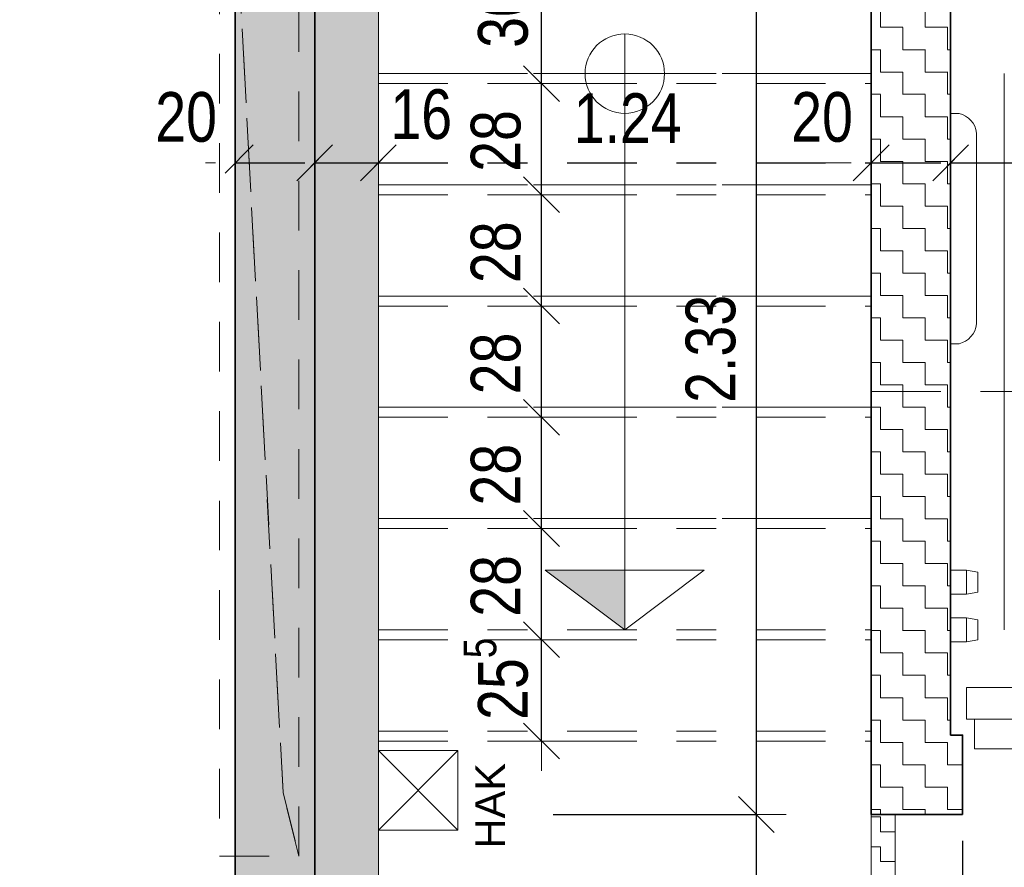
# Model space of a CAD drawing. Header units: metres. Extents: x -75 to 65, y -68 to 92.
# Tile 17 of 32: x 9.31 to 11.79, y 7.56 to 9.69. Entities that reach past the tile are written whole.
import ezdxf

# ---------------------------------------------------------------- set-up
doc = ezdxf.new("R2010")
doc.units = ezdxf.units.M
doc.header["$PDMODE"] = 65
for name, pattern in [('AUSGEZOGEN', [0]), ('STRICHLINIE_S4', [0.275, 0.175, -0.05, 0, -0.05]), ('VERDECKT2_S2', [0.165, 0.125, -0.04])]:
    doc.linetypes.add(name, pattern=pattern)
for name, color, linetype in [('XR$1$010 Aussenwände', 7, 'AUSGEZOGEN'), ('XR$1$010 Aussenwände Bauteilschraffuren', 7, 'AUSGEZOGEN'), ('XR$1$010 Aussenwände Schichttrennlinien', 7, 'AUSGEZOGEN'), ('XR$1$010 Türen', 7, 'AUSGEZOGEN'), ('XR$1$035 Decken', 7, 'AUSGEZOGEN'), ('XR$1$055 Treppen', 7, 'AUSGEZOGEN'), ('XR$1$056 Lift', 7, 'AUSGEZOGEN'), ('XR$1$065 Möbel Einrichtung', 7, 'AUSGEZOGEN'), ('XR$1$080 Raumdefinitionen Kontur', 7, 'AUSGEZOGEN'), ('XR$2$160 Beschriftungen 50', 7, 'AUSGEZOGEN'), ('XR$2$200 Schnittlinien', 7, 'AUSGEZOGEN')]:
    doc.layers.add(name, color=color, linetype=linetype)
doc.layers.add('XR$2$STANDARD_1', color=7, linetype='AUSGEZOGEN', lineweight=25)
doc.styles.add('ARIAL', font='ARIAL.TTF')
doc.dimstyles.new('DIMSTYLE_3', dxfattribs={"dimtxt": 0.125, "dimasz": 0.15, "dimexe": 0, "dimexo": 0, "dimgap": 0.0625, "dimtad": 2, "dimrnd": 0.005, "dimzin": 4, "dimdsep": 46, "dimtxsty": 'ARIAL', "dimblk1": 'ALL_ML_STRICH', "dimblk2": 'ALL_ML_STRICH', "dimsah": 1, "dimcen": 0, "dimclrd": 7, "dimclre": 7, "dimclrt": 7, "dimadec": 0, "dimazin": 0, "dimtfac": 1, "dimtdec": 0, "dimtix": 1, "dimtmove": 2, "dimatfit": 3, "dimfxl": 0, "dimtzin": 0, "dimlwd": 0, "dimlwe": 18, "dimarcsym": 0})
doc.dimstyles.new('DIMSTYLE_7', dxfattribs={"dimtxt": 0.125, "dimasz": 0.15, "dimexe": 0, "dimexo": 0, "dimgap": 0.0625, "dimtad": 2, "dimdec": 1, "dimlfac": 100, "dimrnd": 0.5, "dimzin": 4, "dimdsep": 46, "dimtxsty": 'ARIAL', "dimblk1": 'ALL_ML_STRICH', "dimblk2": 'ALL_ML_STRICH', "dimsah": 1, "dimcen": 0, "dimclrd": 7, "dimclre": 7, "dimclrt": 7, "dimadec": 0, "dimazin": 0, "dimtfac": 1, "dimtdec": 0, "dimtix": 1, "dimtmove": 2, "dimatfit": 3, "dimfxl": 0, "dimtvp": 1.2, "dimtzin": 0, "dimlwd": 0, "dimlwe": 18, "dimarcsym": 0})
pattern_1 = [(0, (0.1125, 0.1125), (0.05625, 0.05625), [0.05625, -0.05625]), (90, (0.1125, 0.1125), (-0.05625, 0.05625), [0.05625, -0.05625])]

# ---------------------------------------------------------------- blocks, each defined once
blk = doc.blocks.new('COMPLEXOBJECT_5')
at = {"layer": 'XR$1$010 Aussenwände', "color": 7, "linetype": 'AUSGEZOGEN', "lineweight": 35, "transparency": 33554687}
for start, end in [(90, 270), (270, 90)]:
    blk.add_arc((11.6818, 7.8935), 0.00005, start, end, dxfattribs=at)
blk = doc.blocks.new('COMPLEXOBJECT_6')
at = {"layer": 'XR$1$010 Türen', "color": 7, "linetype": 'AUSGEZOGEN', "lineweight": 18, "transparency": 33554687}
for start, end in [(90, 270), (270, 90)]:
    blk.add_arc((11.6818, 7.8935), 0.00005, start, end, dxfattribs=at)
blk = doc.blocks.new('COMPLEXOBJECT_28')
at = {"layer": 'XR$1$056 Lift', "color": 252, "linetype": 'AUSGEZOGEN', "lineweight": 13, "transparency": 33554687}
for p, q in [((11.673, 9.4585), (11.6518, 9.4585)), ((11.6518, 9.4585), (11.6518, 8.8785)), ((11.7168, 8.9284), (11.7168, 9.4086)), ((11.6518, 8.8785), (11.673, 8.8785))]:
    blk.add_line(p, q, dxfattribs=at)
for centre, start, end in [((11.6599, 9.4029), 5.6956, 76.7653), ((11.6599, 8.9341), 283.2347, 354.3044)]:
    blk.add_arc(centre, 0.0571, start, end, dxfattribs=at)
blk = doc.blocks.new('ALL_ML_STRICH')
at = {"color": 0, "linetype": 'ByBlock', "lineweight": -2}
for p, q in [((0, -0.5), (0, 0.5)), ((-0.3, -0.3), (0.3, 0.3)), ((-1, 0), (0.5, 0))]:
    blk.add_line(p, q, dxfattribs=at)
blk = doc.blocks.new('*D79')
at = {"layer": 'DEFPOINTS', "color": 7, "linetype": 'AUSGEZOGEN', "lineweight": 18, "transparency": 33554687}
for p in [(10.9074, 7.6935), (11.163, 6.2735), (11.2213, 6.2735)]:
    blk.add_point(p, dxfattribs=at)
at = {"layer": 'XR$2$STANDARD_1', "color": 7, "linetype": 'AUSGEZOGEN', "lineweight": -2, "transparency": 33554687}
for p, q in [((10.6518, 7.6935), (11.163, 7.6935)), ((11.163, 6.2735), (11.163, 7.6935)), ((11.163, 6.2735), (11.163, 6.2735))]:
    blk.add_line(p, q, dxfattribs=at)
at = {"layer": 'XR$2$STANDARD_1', "color": 7, "linetype": 'AUSGEZOGEN', "lineweight": 18, "transparency": 33554687, "xscale": 0.15, "yscale": 0.15, "zscale": 0.15}
for p, rotation in [((11.163, 7.6935), 90), ((11.163, 6.2735), 270)]:
    blk.add_blockref('ALL_ML_STRICH', p, dxfattribs=dict(at, rotation=rotation))
at = {"layer": 'XR$2$STANDARD_1', "color": 7, "linetype": 'AUSGEZOGEN', "lineweight": 18, "transparency": 33554687, "insert": (11.0505, 6.9912), "char_height": 0.125, "width": 0.4, "attachment_point": 5, "rotation": 90, "style": 'ARIAL'}
blk.add_mtext('\\W0.80;\\A1;{\\A1;{1.42\\H0.082500;\\S^ ;}}', dxfattribs=at)
blk = doc.blocks.new('*D80')
at = {"layer": 'DEFPOINTS', "color": 7, "linetype": 'AUSGEZOGEN', "lineweight": 18, "transparency": 33554687}
for p in [(10.9074, 10.0235), (10.9074, 7.6935), (11.163, 7.6935)]:
    blk.add_point(p, dxfattribs=at)
at = {"layer": 'XR$2$STANDARD_1', "color": 7, "linetype": 'AUSGEZOGEN', "lineweight": -2, "transparency": 33554687}
for p, q in [((10.6518, 10.0235), (11.163, 10.0235)), ((11.163, 7.6935), (11.163, 10.0235)), ((10.6518, 7.6935), (11.163, 7.6935))]:
    blk.add_line(p, q, dxfattribs=at)
at = {"layer": 'XR$2$STANDARD_1', "color": 7, "linetype": 'AUSGEZOGEN', "lineweight": 18, "transparency": 33554687, "xscale": 0.15, "yscale": 0.15, "zscale": 0.15}
for p, rotation in [((11.163, 10.0235), 90), ((11.163, 7.6935), 270)]:
    blk.add_blockref('ALL_ML_STRICH', p, dxfattribs=dict(at, rotation=rotation))
at = {"layer": 'XR$2$STANDARD_1', "color": 7, "linetype": 'AUSGEZOGEN', "lineweight": 18, "transparency": 33554687, "insert": (11.0483, 8.8657), "char_height": 0.125, "width": 0.4, "attachment_point": 5, "rotation": 90, "style": 'ARIAL'}
blk.add_mtext('\\W0.80;\\A1;{\\A1;{2.33\\H0.082500;\\S^ ;}}', dxfattribs=at)
blk = doc.blocks.new('*D102')
at = {"layer": 'DEFPOINTS', "color": 7, "linetype": 'AUSGEZOGEN', "lineweight": 18, "transparency": 33554687}
for p in [(11.4518, 7.4274), (11.6818, 7.4206), (11.4518, 7.3476)]:
    blk.add_point(p, dxfattribs=at)
at = {"layer": 'XR$2$STANDARD_1', "color": 7, "linetype": 'AUSGEZOGEN', "lineweight": -2, "transparency": 33554687}
for p, q in [((11.6818, 7.6274), (11.6818, 7.3476)), ((11.4518, 7.3476), (11.4518, 7.3476)), ((11.4518, 7.3476), (11.6818, 7.3476))]:
    blk.add_line(p, q, dxfattribs=at)
at = {"layer": 'XR$2$STANDARD_1', "color": 7, "linetype": 'AUSGEZOGEN', "lineweight": 18, "transparency": 33554687, "xscale": 0.15, "yscale": 0.15, "zscale": 0.15, "rotation": 180}
blk.add_blockref('ALL_ML_STRICH', (11.4518, 7.3476), dxfattribs=at)
at = {"layer": 'XR$2$STANDARD_1', "color": 7, "linetype": 'AUSGEZOGEN', "lineweight": 18, "transparency": 33554687, "xscale": 0.15, "yscale": 0.15, "zscale": 0.15}
blk.add_blockref('ALL_ML_STRICH', (11.6818, 7.3476), dxfattribs=at)
at = {"layer": 'XR$2$STANDARD_1', "color": 7, "linetype": 'AUSGEZOGEN', "lineweight": 18, "transparency": 33554687, "insert": (11.3277, 7.4623), "char_height": 0.125, "width": 0.4, "attachment_point": 5, "style": 'ARIAL'}
blk.add_mtext('\\W0.80;\\A1;{\\A1;{23\\H0.082500;\\S^ ;}}', dxfattribs=at)
blk = doc.blocks.new('*D103')
at = {"layer": 'DEFPOINTS', "color": 7, "linetype": 'AUSGEZOGEN', "lineweight": 18, "transparency": 33554687}
for p in [(12.8818, 7.5135), (11.6818, 7.4206), (11.6818, 7.3476)]:
    blk.add_point(p, dxfattribs=at)
at = {"layer": 'XR$2$STANDARD_1', "color": 7, "linetype": 'AUSGEZOGEN', "lineweight": -2, "transparency": 33554687}
for p, q in [((11.6818, 7.6274), (11.6818, 7.3476)), ((12.8818, 7.6274), (12.8818, 7.3476)), ((11.6818, 7.3476), (12.8818, 7.3476))]:
    blk.add_line(p, q, dxfattribs=at)
at = {"layer": 'XR$2$STANDARD_1', "color": 7, "linetype": 'AUSGEZOGEN', "lineweight": 18, "transparency": 33554687, "xscale": 0.15, "yscale": 0.15, "zscale": 0.15, "rotation": 180}
blk.add_blockref('ALL_ML_STRICH', (11.6818, 7.3476), dxfattribs=at)
at = {"layer": 'XR$2$STANDARD_1', "color": 7, "linetype": 'AUSGEZOGEN', "lineweight": 18, "transparency": 33554687, "xscale": 0.15, "yscale": 0.15, "zscale": 0.15}
blk.add_blockref('ALL_ML_STRICH', (12.8818, 7.3476), dxfattribs=at)
at = {"layer": 'XR$2$STANDARD_1', "color": 7, "linetype": 'AUSGEZOGEN', "lineweight": 18, "transparency": 33554687, "insert": (12.2892, 7.4622), "char_height": 0.125, "width": 0.4, "attachment_point": 5, "style": 'ARIAL'}
blk.add_mtext('\\W0.80;\\A1;{\\A1;{1.20\\H0.082500;\\S^ ;}}', dxfattribs=at)
blk = doc.blocks.new('*D172')
at = {"layer": 'DEFPOINTS', "color": 7, "linetype": 'STRICHLINIE_S4', "lineweight": 18, "transparency": 33554687}
for p in [(10.0518, 9.369), (9.8518, 9.334), (9.8518, 9.334)]:
    blk.add_point(p, dxfattribs=at)
at = {"layer": 'XR$2$STANDARD_1', "color": 7, "linetype": 'AUSGEZOGEN', "lineweight": -2, "transparency": 33554687}
for p, q in [((9.8518, 9.334), (9.8518, 9.334)), ((10.0518, 9.334), (10.0518, 9.334))]:
    blk.add_line(p, q, dxfattribs=at)
at = {"layer": 'XR$2$STANDARD_1', "color": 7, "linetype": 'STRICHLINIE_S4', "lineweight": -2, "transparency": 33554687}
blk.add_line((9.8518, 9.334), (10.0518, 9.334), dxfattribs=at)
at = {"layer": 'XR$2$STANDARD_1', "color": 7, "linetype": 'STRICHLINIE_S4', "lineweight": 18, "transparency": 33554687, "xscale": 0.15, "yscale": 0.15, "zscale": 0.15, "rotation": 180}
blk.add_blockref('ALL_ML_STRICH', (9.8518, 9.334), dxfattribs=at)
at = {"layer": 'XR$2$STANDARD_1', "color": 7, "linetype": 'STRICHLINIE_S4', "lineweight": 18, "transparency": 33554687, "xscale": 0.15, "yscale": 0.15, "zscale": 0.15}
blk.add_blockref('ALL_ML_STRICH', (10.0518, 9.334), dxfattribs=at)
at = {"layer": 'XR$2$STANDARD_1', "color": 7, "linetype": 'STRICHLINIE_S4', "lineweight": 18, "transparency": 33554687, "insert": (9.7281, 9.4486), "char_height": 0.125, "width": 0.4, "attachment_point": 5, "style": 'ARIAL'}
blk.add_mtext('\\W0.80;\\A1;{\\A1;{20\\H0.082500;\\S^ ;}}', dxfattribs=at)
blk = doc.blocks.new('*D173')
at = {"layer": 'DEFPOINTS', "color": 7, "linetype": 'STRICHLINIE_S4', "lineweight": 18, "transparency": 33554687}
for p in [(10.2118, 9.4027), (10.0518, 9.369), (10.0518, 9.334)]:
    blk.add_point(p, dxfattribs=at)
at = {"layer": 'XR$2$STANDARD_1', "color": 7, "linetype": 'AUSGEZOGEN', "lineweight": -2, "transparency": 33554687}
for p, q in [((10.0518, 9.334), (10.0518, 9.334)), ((10.2118, 9.334), (10.2118, 9.334))]:
    blk.add_line(p, q, dxfattribs=at)
at = {"layer": 'XR$2$STANDARD_1', "color": 7, "linetype": 'STRICHLINIE_S4', "lineweight": -2, "transparency": 33554687}
blk.add_line((10.0518, 9.334), (10.2118, 9.334), dxfattribs=at)
at = {"layer": 'XR$2$STANDARD_1', "color": 7, "linetype": 'STRICHLINIE_S4', "lineweight": 18, "transparency": 33554687, "xscale": 0.15, "yscale": 0.15, "zscale": 0.15, "rotation": 180}
blk.add_blockref('ALL_ML_STRICH', (10.0518, 9.334), dxfattribs=at)
at = {"layer": 'XR$2$STANDARD_1', "color": 7, "linetype": 'STRICHLINIE_S4', "lineweight": 18, "transparency": 33554687, "xscale": 0.15, "yscale": 0.15, "zscale": 0.15}
blk.add_blockref('ALL_ML_STRICH', (10.2118, 9.334), dxfattribs=at)
at = {"layer": 'XR$2$STANDARD_1', "color": 7, "linetype": 'STRICHLINIE_S4', "lineweight": 18, "transparency": 33554687, "insert": (10.3197, 9.4557), "char_height": 0.125, "width": 0.4, "attachment_point": 5, "style": 'ARIAL'}
blk.add_mtext('\\W0.80;\\A1;{\\A1;{16\\H0.082500;\\S^ ;}}', dxfattribs=at)
blk = doc.blocks.new('*D174')
at = {"layer": 'DEFPOINTS', "color": 7, "linetype": 'STRICHLINIE_S4', "lineweight": 18, "transparency": 33554687}
for p in [(10.2118, 9.4027), (10.2118, 9.334), (11.4518, 9.334)]:
    blk.add_point(p, dxfattribs=at)
at = {"layer": 'XR$2$STANDARD_1', "color": 7, "linetype": 'AUSGEZOGEN', "lineweight": -2, "transparency": 33554687}
for p, q in [((10.2118, 9.334), (10.2118, 9.334)), ((11.4518, 9.334), (11.4518, 9.334))]:
    blk.add_line(p, q, dxfattribs=at)
at = {"layer": 'XR$2$STANDARD_1', "color": 7, "linetype": 'STRICHLINIE_S4', "lineweight": -2, "transparency": 33554687}
blk.add_line((10.2118, 9.334), (11.4518, 9.334), dxfattribs=at)
at = {"layer": 'XR$2$STANDARD_1', "color": 7, "linetype": 'STRICHLINIE_S4', "lineweight": 18, "transparency": 33554687, "xscale": 0.15, "yscale": 0.15, "zscale": 0.15, "rotation": 180}
blk.add_blockref('ALL_ML_STRICH', (10.2118, 9.334), dxfattribs=at)
at = {"layer": 'XR$2$STANDARD_1', "color": 7, "linetype": 'STRICHLINIE_S4', "lineweight": 18, "transparency": 33554687, "xscale": 0.15, "yscale": 0.15, "zscale": 0.15}
blk.add_blockref('ALL_ML_STRICH', (11.4518, 9.334), dxfattribs=at)
at = {"layer": 'XR$2$STANDARD_1', "color": 7, "linetype": 'STRICHLINIE_S4', "lineweight": 18, "transparency": 33554687, "insert": (10.8392, 9.4465), "char_height": 0.125, "width": 0.4, "attachment_point": 5, "style": 'ARIAL'}
blk.add_mtext('\\W0.80;\\A1;{\\A1;{1.24\\H0.082500;\\S^ ;}}', dxfattribs=at)
blk = doc.blocks.new('*D175')
at = {"layer": 'DEFPOINTS', "color": 7, "linetype": 'STRICHLINIE_S4', "lineweight": 18, "transparency": 33554687}
for p in [(11.6518, 9.369), (11.4518, 9.334), (11.4518, 9.334)]:
    blk.add_point(p, dxfattribs=at)
at = {"layer": 'XR$2$STANDARD_1', "color": 7, "linetype": 'AUSGEZOGEN', "lineweight": -2, "transparency": 33554687}
for p, q in [((11.4518, 9.334), (11.4518, 9.334)), ((11.6518, 9.334), (11.6518, 9.334))]:
    blk.add_line(p, q, dxfattribs=at)
at = {"layer": 'XR$2$STANDARD_1', "color": 7, "linetype": 'STRICHLINIE_S4', "lineweight": -2, "transparency": 33554687}
blk.add_line((11.4518, 9.334), (11.6518, 9.334), dxfattribs=at)
at = {"layer": 'XR$2$STANDARD_1', "color": 7, "linetype": 'STRICHLINIE_S4', "lineweight": 18, "transparency": 33554687, "xscale": 0.15, "yscale": 0.15, "zscale": 0.15, "rotation": 180}
blk.add_blockref('ALL_ML_STRICH', (11.4518, 9.334), dxfattribs=at)
at = {"layer": 'XR$2$STANDARD_1', "color": 7, "linetype": 'STRICHLINIE_S4', "lineweight": 18, "transparency": 33554687, "xscale": 0.15, "yscale": 0.15, "zscale": 0.15}
blk.add_blockref('ALL_ML_STRICH', (11.6518, 9.334), dxfattribs=at)
at = {"layer": 'XR$2$STANDARD_1', "color": 7, "linetype": 'STRICHLINIE_S4', "lineweight": 18, "transparency": 33554687, "insert": (11.3281, 9.4486), "char_height": 0.125, "width": 0.4, "attachment_point": 5, "style": 'ARIAL'}
blk.add_mtext('\\W0.80;\\A1;{\\A1;{20\\H0.082500;\\S^ ;}}', dxfattribs=at)
blk = doc.blocks.new('*D176')
at = {"layer": 'DEFPOINTS', "color": 7, "linetype": 'STRICHLINIE_S4', "lineweight": 18, "transparency": 33554687}
for p in [(11.6518, 9.369), (11.6518, 9.334), (13.2518, 9.299)]:
    blk.add_point(p, dxfattribs=at)
at = {"layer": 'XR$2$STANDARD_1', "color": 7, "linetype": 'AUSGEZOGEN', "lineweight": -2, "transparency": 33554687}
for p, q in [((11.6518, 9.334), (11.6518, 9.334)), ((13.2518, 9.334), (13.2518, 9.334))]:
    blk.add_line(p, q, dxfattribs=at)
at = {"layer": 'XR$2$STANDARD_1', "color": 7, "linetype": 'STRICHLINIE_S4', "lineweight": -2, "transparency": 33554687}
blk.add_line((11.6518, 9.334), (13.2518, 9.334), dxfattribs=at)
at = {"layer": 'XR$2$STANDARD_1', "color": 7, "linetype": 'STRICHLINIE_S4', "lineweight": 18, "transparency": 33554687, "xscale": 0.15, "yscale": 0.15, "zscale": 0.15, "rotation": 180}
blk.add_blockref('ALL_ML_STRICH', (11.6518, 9.334), dxfattribs=at)
at = {"layer": 'XR$2$STANDARD_1', "color": 7, "linetype": 'STRICHLINIE_S4', "lineweight": 18, "transparency": 33554687, "xscale": 0.15, "yscale": 0.15, "zscale": 0.15}
blk.add_blockref('ALL_ML_STRICH', (13.2518, 9.334), dxfattribs=at)
at = {"layer": 'XR$2$STANDARD_1', "color": 7, "linetype": 'STRICHLINIE_S4', "lineweight": 18, "transparency": 33554687, "insert": (12.4592, 9.4486), "char_height": 0.125, "width": 0.4, "attachment_point": 5, "style": 'ARIAL'}
blk.add_mtext('\\W0.80;\\A1;{\\A1;{1.60\\H0.082500;\\S^ ;}}', dxfattribs=at)
blk = doc.blocks.new('*D196')
at = {"layer": 'DEFPOINTS', "color": 7, "linetype": 'AUSGEZOGEN', "lineweight": 18, "transparency": 33554687}
for p in [(10.6576, 8.1335), (10.6224, 7.8785), (10.6445, 7.8785)]:
    blk.add_point(p, dxfattribs=at)
at = {"layer": 'XR$2$STANDARD_1', "color": 7, "linetype": 'AUSGEZOGEN', "lineweight": -2, "transparency": 33554687}
for p, q in [((10.6224, 8.1335), (10.6224, 8.1335)), ((10.6224, 7.8785), (10.6224, 8.1335)), ((10.6224, 7.8785), (10.6224, 7.8785))]:
    blk.add_line(p, q, dxfattribs=at)
at = {"layer": 'XR$2$STANDARD_1', "color": 7, "linetype": 'AUSGEZOGEN', "lineweight": 18, "transparency": 33554687, "xscale": 0.15, "yscale": 0.15, "zscale": 0.15}
for p, rotation in [((10.6224, 8.1335), 90), ((10.6224, 7.8785), 270)]:
    blk.add_blockref('ALL_ML_STRICH', p, dxfattribs=dict(at, rotation=rotation))
at = {"layer": 'XR$2$STANDARD_1', "color": 7, "linetype": 'AUSGEZOGEN', "lineweight": 18, "transparency": 33554687, "insert": (10.5077, 8.0349), "char_height": 0.125, "width": 0.4, "attachment_point": 5, "rotation": 90, "style": 'ARIAL'}
blk.add_mtext('\\W0.80;\\A1;{\\A1;{25\\H0.082500;\\S5^ ;}}', dxfattribs=at)
blk = doc.blocks.new('*D197')
at = {"layer": 'DEFPOINTS', "color": 7, "linetype": 'AUSGEZOGEN', "lineweight": 18, "transparency": 33554687}
for p in [(10.6671, 8.4135), (10.6224, 8.1335), (10.6576, 8.1335)]:
    blk.add_point(p, dxfattribs=at)
at = {"layer": 'XR$2$STANDARD_1', "color": 7, "linetype": 'AUSGEZOGEN', "lineweight": -2, "transparency": 33554687}
for p, q in [((10.6224, 8.4135), (10.6224, 8.4135)), ((10.6224, 8.1335), (10.6224, 8.4135)), ((10.6224, 8.1335), (10.6224, 8.1335))]:
    blk.add_line(p, q, dxfattribs=at)
at = {"layer": 'XR$2$STANDARD_1', "color": 7, "linetype": 'AUSGEZOGEN', "lineweight": 18, "transparency": 33554687, "xscale": 0.15, "yscale": 0.15, "zscale": 0.15}
for p, rotation in [((10.6224, 8.4135), 90), ((10.6224, 8.1335), 270)]:
    blk.add_blockref('ALL_ML_STRICH', p, dxfattribs=dict(at, rotation=rotation))
at = {"layer": 'XR$2$STANDARD_1', "color": 7, "linetype": 'AUSGEZOGEN', "lineweight": 18, "transparency": 33554687, "insert": (10.5077, 8.2689), "char_height": 0.125, "width": 0.4, "attachment_point": 5, "rotation": 90, "style": 'ARIAL'}
blk.add_mtext('\\W0.80;\\A1;{\\A1;{28\\H0.082500;\\S^ ;}}', dxfattribs=at)
blk = doc.blocks.new('*D198')
at = {"layer": 'DEFPOINTS', "color": 7, "linetype": 'AUSGEZOGEN', "lineweight": 18, "transparency": 33554687}
for p in [(10.5978, 8.6935), (10.6224, 8.4135), (10.6671, 8.4135)]:
    blk.add_point(p, dxfattribs=at)
at = {"layer": 'XR$2$STANDARD_1', "color": 7, "linetype": 'AUSGEZOGEN', "lineweight": -2, "transparency": 33554687}
for p, q in [((10.6224, 8.6935), (10.6224, 8.6935)), ((10.6224, 8.4135), (10.6224, 8.6935)), ((10.6224, 8.4135), (10.6224, 8.4135))]:
    blk.add_line(p, q, dxfattribs=at)
at = {"layer": 'XR$2$STANDARD_1', "color": 7, "linetype": 'AUSGEZOGEN', "lineweight": 18, "transparency": 33554687, "xscale": 0.15, "yscale": 0.15, "zscale": 0.15}
for p, rotation in [((10.6224, 8.6935), 90), ((10.6224, 8.4135), 270)]:
    blk.add_blockref('ALL_ML_STRICH', p, dxfattribs=dict(at, rotation=rotation))
at = {"layer": 'XR$2$STANDARD_1', "color": 7, "linetype": 'AUSGEZOGEN', "lineweight": 18, "transparency": 33554687, "insert": (10.5077, 8.5489), "char_height": 0.125, "width": 0.4, "attachment_point": 5, "rotation": 90, "style": 'ARIAL'}
blk.add_mtext('\\W0.80;\\A1;{\\A1;{28\\H0.082500;\\S^ ;}}', dxfattribs=at)
blk = doc.blocks.new('*D199')
at = {"layer": 'DEFPOINTS', "color": 7, "linetype": 'AUSGEZOGEN', "lineweight": 18, "transparency": 33554687}
for p in [(10.7206, 8.9735), (10.5978, 8.6935), (10.6224, 8.6935)]:
    blk.add_point(p, dxfattribs=at)
at = {"layer": 'XR$2$STANDARD_1', "color": 7, "linetype": 'AUSGEZOGEN', "lineweight": -2, "transparency": 33554687}
for p, q in [((10.6224, 8.9735), (10.6224, 8.9735)), ((10.6224, 8.6935), (10.6224, 8.9735)), ((10.6224, 8.6935), (10.6224, 8.6935))]:
    blk.add_line(p, q, dxfattribs=at)
at = {"layer": 'XR$2$STANDARD_1', "color": 7, "linetype": 'AUSGEZOGEN', "lineweight": 18, "transparency": 33554687, "xscale": 0.15, "yscale": 0.15, "zscale": 0.15}
for p, rotation in [((10.6224, 8.9735), 90), ((10.6224, 8.6935), 270)]:
    blk.add_blockref('ALL_ML_STRICH', p, dxfattribs=dict(at, rotation=rotation))
at = {"layer": 'XR$2$STANDARD_1', "color": 7, "linetype": 'AUSGEZOGEN', "lineweight": 18, "transparency": 33554687, "insert": (10.5077, 8.8289), "char_height": 0.125, "width": 0.4, "attachment_point": 5, "rotation": 90, "style": 'ARIAL'}
blk.add_mtext('\\W0.80;\\A1;{\\A1;{28\\H0.082500;\\S^ ;}}', dxfattribs=at)
blk = doc.blocks.new('*D200')
at = {"layer": 'DEFPOINTS', "color": 7, "linetype": 'AUSGEZOGEN', "lineweight": 18, "transparency": 33554687}
for p in [(10.6702, 9.2535), (10.6224, 8.9735), (10.7206, 8.9735)]:
    blk.add_point(p, dxfattribs=at)
at = {"layer": 'XR$2$STANDARD_1', "color": 7, "linetype": 'AUSGEZOGEN', "lineweight": -2, "transparency": 33554687}
for p, q in [((10.6224, 9.2535), (10.6224, 9.2535)), ((10.6224, 8.9735), (10.6224, 9.2535)), ((10.6224, 8.9735), (10.6224, 8.9735))]:
    blk.add_line(p, q, dxfattribs=at)
at = {"layer": 'XR$2$STANDARD_1', "color": 7, "linetype": 'AUSGEZOGEN', "lineweight": 18, "transparency": 33554687, "xscale": 0.15, "yscale": 0.15, "zscale": 0.15}
for p, rotation in [((10.6224, 9.2535), 90), ((10.6224, 8.9735), 270)]:
    blk.add_blockref('ALL_ML_STRICH', p, dxfattribs=dict(at, rotation=rotation))
at = {"layer": 'XR$2$STANDARD_1', "color": 7, "linetype": 'AUSGEZOGEN', "lineweight": 18, "transparency": 33554687, "insert": (10.5077, 9.1089), "char_height": 0.125, "width": 0.4, "attachment_point": 5, "rotation": 90, "style": 'ARIAL'}
blk.add_mtext('\\W0.80;\\A1;{\\A1;{28\\H0.082500;\\S^ ;}}', dxfattribs=at)
blk = doc.blocks.new('*D201')
at = {"layer": 'DEFPOINTS', "color": 7, "linetype": 'AUSGEZOGEN', "lineweight": 18, "transparency": 33554687}
for p in [(10.6425, 9.5335), (10.6224, 9.2535), (10.6702, 9.2535)]:
    blk.add_point(p, dxfattribs=at)
at = {"layer": 'XR$2$STANDARD_1', "color": 7, "linetype": 'AUSGEZOGEN', "lineweight": -2, "transparency": 33554687}
for p, q in [((10.6224, 9.5335), (10.6224, 9.5335)), ((10.6224, 9.2535), (10.6224, 9.5335)), ((10.6224, 9.2535), (10.6224, 9.2535))]:
    blk.add_line(p, q, dxfattribs=at)
at = {"layer": 'XR$2$STANDARD_1', "color": 7, "linetype": 'AUSGEZOGEN', "lineweight": 18, "transparency": 33554687, "xscale": 0.15, "yscale": 0.15, "zscale": 0.15}
for p, rotation in [((10.6224, 9.5335), 90), ((10.6224, 9.2535), 270)]:
    blk.add_blockref('ALL_ML_STRICH', p, dxfattribs=dict(at, rotation=rotation))
at = {"layer": 'XR$2$STANDARD_1', "color": 7, "linetype": 'AUSGEZOGEN', "lineweight": 18, "transparency": 33554687, "insert": (10.5077, 9.3889), "char_height": 0.125, "width": 0.4, "attachment_point": 5, "rotation": 90, "style": 'ARIAL'}
blk.add_mtext('\\W0.80;\\A1;{\\A1;{28\\H0.082500;\\S^ ;}}', dxfattribs=at)
blk = doc.blocks.new('*D202')
at = {"layer": 'DEFPOINTS', "color": 7, "linetype": 'AUSGEZOGEN', "lineweight": 18, "transparency": 33554687}
for p in [(10.68, 9.8385), (10.6224, 9.5335), (10.6425, 9.5335)]:
    blk.add_point(p, dxfattribs=at)
at = {"layer": 'XR$2$STANDARD_1', "color": 7, "linetype": 'AUSGEZOGEN', "lineweight": -2, "transparency": 33554687}
for p, q in [((10.6224, 9.8385), (10.6224, 9.8385)), ((10.6224, 9.5335), (10.6224, 9.8385)), ((10.6224, 9.5335), (10.6224, 9.5335))]:
    blk.add_line(p, q, dxfattribs=at)
at = {"layer": 'XR$2$STANDARD_1', "color": 7, "linetype": 'AUSGEZOGEN', "lineweight": 18, "transparency": 33554687, "xscale": 0.15, "yscale": 0.15, "zscale": 0.15}
for p, rotation in [((10.6224, 9.8385), 90), ((10.6224, 9.5335), 270)]:
    blk.add_blockref('ALL_ML_STRICH', p, dxfattribs=dict(at, rotation=rotation))
at = {"layer": 'XR$2$STANDARD_1', "color": 7, "linetype": 'AUSGEZOGEN', "lineweight": 18, "transparency": 33554687, "insert": (10.5077, 9.7267), "char_height": 0.125, "width": 0.4, "attachment_point": 5, "rotation": 90, "style": 'ARIAL'}
blk.add_mtext('\\W0.80;\\A1;{\\A1;{30\\H0.082500;\\S5^ ;}}', dxfattribs=at)

msp = doc.modelspace()

# ---------------------------------------------------------------- hatches: boundary and pattern name
at = {"layer": 'XR$1$010 Aussenwände Bauteilschraffuren', "linetype": 'AUSGEZOGEN', "lineweight": 13, "transparency": 33554687}
h = msp.add_hatch(dxfattribs=at)
h.set_pattern_fill('MUSTER', scale=0.05625, style=0, pattern_type=2)
h.set_pattern_definition(pattern_1)
h.paths.add_polyline_path([(10.0518, 10.8257), (10.0713, 10.8035), (14.8323, 10.8035), (14.8518, 10.8257), (14.8518, 7.4235), (15.0518, 7.4235), (15.0518, 10.8035), (15.9518, 10.8035), (15.9518, 11.0535), (15.0518, 11.0535), (15.0518, 11.0535), (1.9918, 11.0535), (1.9918, 7.2135), (2.2418, 7.2135), (2.2418, 10.8035), (9.8518, 10.8035), (9.8518, 6.0735), (11.7518, 6.0735), (11.7518, 6.2735), (10.0518, 6.2735)], flags=0)
h = msp.add_hatch(dxfattribs=at)
h.set_pattern_fill('MUSTER', scale=0.0375, angle=90, style=0, pattern_type=2)
h.set_pattern_definition([(90, (-0.075, 0.075), (-0.0375, 0.0375), [0.0375, -0.0375]), (180, (-0.075, 0.075), (-0.0375, -0.0375), [0.0375, -0.0375])])
h.paths.add_polyline_path([(10.0518, 10.8035), (10.0518, 6.2735), (10.2118, 6.2735), (10.2118, 10.8035)], flags=0)
h = msp.add_hatch(dxfattribs=at)
h.set_pattern_fill('MUSTER', scale=0.05625, style=0, pattern_type=2)
h.set_pattern_definition(pattern_1)
h.paths.add_polyline_path([(11.6518, 7.8935), (11.6518, 9.8235), (11.4518, 9.8235), (11.4518, 7.8935)], flags=0)
h = msp.add_hatch(dxfattribs=at)
h.set_pattern_fill('MUSTER', scale=0.05625, style=0, pattern_type=2)
h.set_pattern_definition(pattern_1)
h.paths.add_polyline_path([(11.4518, 7.8935), (11.4518, 7.6935), (11.6518, 7.8935)], flags=0)
h = msp.add_hatch(dxfattribs=at)
h.set_pattern_fill('MUSTER', scale=0.05625, style=0, pattern_type=2)
h.set_pattern_definition(pattern_1)
h.paths.add_polyline_path([(11.6518, 7.8935), (11.4518, 7.6935), (11.6518, 7.6935)], flags=0)
h = msp.add_hatch(dxfattribs=at)
h.set_pattern_fill('MUSTER', scale=0.05625, style=0, pattern_type=2)
h.set_pattern_definition(pattern_1)
h.paths.add_polyline_path([(11.6518, 7.8935), (11.6518, 7.6935), (11.6818, 7.6935), (11.6818, 7.8935)], flags=0)
h = msp.add_hatch(dxfattribs=at)
h.set_pattern_fill('MUSTER', scale=0.0375, style=0, pattern_type=2)
h.set_pattern_definition([(0, (0.075, 0.075), (0.0375, 0.0375), [0.0375, -0.0375]), (90, (0.075, 0.075), (-0.0375, 0.0375), [0.0375, -0.0375])])
h.paths.add_polyline_path([(11.4518, 7.6935), (11.4518, 7.3735), (11.5118, 7.3735), (11.5118, 7.6935)], flags=0)
at = {"layer": 'XR$1$055 Treppen', "linetype": 'AUSGEZOGEN', "lineweight": 13, "true_color": 0x202020, "transparency": 33554687}
msp.add_hatch(color=250, dxfattribs=at).paths.add_polyline_path([(10.8318, 8.1585), (10.8318, 8.3085), (10.6318, 8.3085)])

# ---------------------------------------------------------------- linework, layer by layer
at = {"layer": 'XR$1$010 Aussenwände', "color": 7, "linetype": 'AUSGEZOGEN', "lineweight": 35, "transparency": 33554687}
for p, q in [((9.8518, 10.8035), (9.8518, 6.0735)), ((11.4518, 9.8235), (11.4518, 7.8935)), ((11.6518, 7.8935), (11.6518, 9.8235)), ((11.4518, 7.6935), (11.4518, 7.8935)), ((11.6818, 7.8935), (11.6518, 7.8935)), ((11.6818, 7.8935), (11.6818, 7.6935)), ((11.4518, 7.6935), (11.6818, 7.6935))]:
    msp.add_line(p, q, dxfattribs=at)
at = {"layer": 'XR$1$010 Aussenwände', "color": 7, "linetype": 'AUSGEZOGEN', "lineweight": 18, "transparency": 33554687}
for p, q in [((10.2118, 6.4335), (10.2118, 10.6435)), ((11.4518, 7.6935), (11.4518, 7.3735)), ((11.5118, 7.6935), (11.4518, 7.6935)), ((11.5118, 7.3735), (11.5118, 7.6935))]:
    msp.add_line(p, q, dxfattribs=at)
at = {"layer": 'XR$1$010 Aussenwände', "color": 7, "linetype": 'STRICHLINIE_S4', "lineweight": 13, "transparency": 33554687}
for p, q in [((10.2118, 9.5335), (11.4518, 9.5335)), ((10.2118, 9.2535), (11.4518, 9.2535)), ((10.2118, 8.9735), (11.4518, 8.9735)), ((10.2118, 8.6935), (11.4518, 8.6935)), ((10.2118, 8.4135), (11.4518, 8.4135)), ((10.2118, 8.1335), (11.4518, 8.1335))]:
    msp.add_line(p, q, dxfattribs=at)
at = {"layer": 'XR$1$010 Aussenwände Schichttrennlinien', "color": 7, "linetype": 'AUSGEZOGEN', "lineweight": 35, "transparency": 33554687}
msp.add_line((10.0518, 6.2735), (10.0518, 10.8035), dxfattribs=at)
at = {"layer": 'XR$1$010 Türen', "color": 7, "linetype": 'AUSGEZOGEN', "lineweight": 18, "transparency": 33554687}
msp.add_line((11.6818, 7.8935), (11.6818, 7.6935), dxfattribs=at)
at = {"layer": 'XR$1$035 Decken', "color": 7, "linetype": 'STRICHLINIE_S4', "lineweight": 13, "transparency": 33554687}
for p, q in [((10.2118, 11.0463), (10.2118, 9.5585)), ((11.4518, 9.5585), (11.4518, 10.0235)), ((10.2118, 9.5585), (11.4518, 9.5585))]:
    msp.add_line(p, q, dxfattribs=at)
at = {"layer": 'XR$1$055 Treppen', "color": 7, "linetype": 'AUSGEZOGEN', "lineweight": 18, "transparency": 33554687}
for p, q in [((10.8318, 9.6585), (10.8318, 9.4585)), ((10.2118, 9.5585), (10.2118, 8.1585)), ((10.2118, 9.5585), (10.2118, 9.2785)), ((10.9318, 9.5585), (10.7318, 9.5585)), ((10.8318, 9.5585), (10.8318, 9.2785)), ((11.4518, 8.1585), (11.4518, 9.5585)), ((11.4518, 9.2785), (11.4518, 9.5585)), ((10.2118, 9.2785), (10.2118, 8.9985)), ((10.8318, 9.2785), (10.8318, 8.4385)), ((11.4518, 8.9985), (11.4518, 9.2785)), ((10.2118, 8.9985), (10.2118, 8.7185)), ((11.4518, 8.7185), (11.4518, 8.9985)), ((10.2118, 8.7185), (10.2118, 8.4385)), ((11.4518, 8.4385), (11.4518, 8.7185)), ((10.2118, 8.4385), (10.2118, 8.1585)), ((10.8318, 8.4385), (10.8318, 8.1585)), ((11.4518, 8.1585), (11.4518, 8.4385)), ((10.8318, 8.3085), (10.6318, 8.3085)), ((10.6318, 8.3085), (10.8318, 8.1585)), ((10.8318, 8.1585), (11.0318, 8.3085)), ((11.0318, 8.3085), (10.8318, 8.3085)), ((10.8318, 8.3085), (10.8318, 8.1585)), ((10.8318, 8.1585), (10.8318, 8.3085))]:
    msp.add_line(p, q, dxfattribs=at)
at = {"layer": 'XR$1$055 Treppen', "color": 7, "linetype": 'STRICHLINIE_S4', "lineweight": 13, "transparency": 33554687}
for p, q in [((11.4518, 9.5585), (10.2118, 9.5585)), ((11.4518, 9.5585), (10.2118, 9.5585)), ((11.4518, 9.2785), (10.2118, 9.2785)), ((10.2118, 9.2785), (11.4518, 9.2785)), ((11.4518, 9.2785), (10.2118, 9.2785)), ((11.4518, 8.9985), (10.2118, 8.9985)), ((10.2118, 8.9985), (11.4518, 8.9985)), ((11.4518, 8.9985), (10.2118, 8.9985)), ((11.4518, 8.7185), (10.2118, 8.7185)), ((10.2118, 8.7185), (11.4518, 8.7185)), ((11.4518, 8.7185), (10.2118, 8.7185)), ((11.4518, 8.4385), (10.2118, 8.4385)), ((10.2118, 8.4385), (11.4518, 8.4385)), ((11.4518, 8.4385), (10.2118, 8.4385)), ((10.2118, 8.1585), (11.4518, 8.1585)), ((10.2118, 8.1585), (11.4518, 8.1585)), ((10.2118, 7.9035), (11.4518, 7.9035)), ((10.2118, 7.8785), (11.4518, 7.8785)), ((10.2118, 7.8785), (11.4518, 7.8785))]:
    msp.add_line(p, q, dxfattribs=at)
at = {"layer": 'XR$1$055 Treppen', "color": 7, "linetype": 'AUSGEZOGEN', "lineweight": 18, "transparency": 33554687}
for start, end in [(0, 180), (180, 0)]:
    msp.add_arc((10.8318, 9.5585), 0.1, start, end, dxfattribs=at)
at = {"layer": 'XR$1$056 Lift', "color": 252, "linetype": 'AUSGEZOGEN', "lineweight": 13, "transparency": 33554687}
for p, q in [((11.7868, 8.1585), (11.7868, 9.5585)), ((11.6918, 8.3085), (11.6518, 8.3085)), ((11.6518, 8.3085), (11.6518, 8.2485)), ((11.7198, 8.3035), (11.6918, 8.3085)), ((11.6918, 8.2485), (11.6918, 8.3085)), ((11.7198, 8.3035), (11.7198, 8.2535)), ((11.7198, 8.2535), (11.6918, 8.2485)), ((11.6518, 8.2485), (11.6918, 8.2485)), ((11.6918, 8.1885), (11.6518, 8.1885)), ((11.6518, 8.1885), (11.6518, 8.1285)), ((11.7198, 8.1835), (11.6918, 8.1885)), ((11.6918, 8.1285), (11.6918, 8.1885)), ((11.7198, 8.1835), (11.7198, 8.1335)), ((11.6518, 8.1285), (11.6918, 8.1285)), ((11.7198, 8.1335), (11.6918, 8.1285)), ((11.6918, 7.9335), (11.6918, 8.0135)), ((11.6918, 7.9335), (11.6918, 8.0135)), ((11.6918, 8.0135), (13.2203, 8.0135)), ((13.2203, 7.9335), (11.6918, 7.9335)), ((11.8318, 7.9335), (11.7118, 7.9335)), ((11.7118, 7.9335), (11.7118, 7.8585)), ((11.7118, 7.8585), (11.8318, 7.8585))]:
    msp.add_line(p, q, dxfattribs=at)
at = {"layer": 'XR$1$056 Lift', "color": 7, "linetype": 'STRICHLINIE_S4', "lineweight": 18, "transparency": 33554687}
msp.add_line((11.4518, 8.7585), (13.4518, 8.7585), dxfattribs=at)
at = {"layer": 'XR$1$065 Möbel Einrichtung', "color": 212, "linetype": 'VERDECKT2_S2', "lineweight": 13, "transparency": 33554687}
for p, q in [((9.8118, 10.7335), (9.972, 7.7487)), ((9.8118, 10.7335), (9.8118, 7.5885)), ((9.972, 7.7487), (9.8118, 10.7335)), ((10.0118, 7.5885), (10.0118, 10.7335)), ((9.972, 7.7487), (10.0118, 7.5885)), ((10.0118, 7.5885), (9.972, 7.7487)), ((9.8118, 7.5885), (10.0118, 7.5885))]:
    msp.add_line(p, q, dxfattribs=at)
at = {"layer": 'XR$1$065 Möbel Einrichtung', "color": 1, "linetype": 'AUSGEZOGEN', "lineweight": 13, "transparency": 33554687}
for p, q in [((10.4118, 7.8544), (10.2118, 7.8544)), ((10.2118, 7.8544), (10.4118, 7.6544)), ((10.2118, 7.6544), (10.4118, 7.8544)), ((10.2118, 7.8544), (10.2118, 7.6544)), ((10.4118, 7.6544), (10.4118, 7.8544)), ((10.2118, 7.6544), (10.4118, 7.6544))]:
    msp.add_line(p, q, dxfattribs=at)
at = {"layer": 'XR$1$080 Raumdefinitionen Kontur', "color": 51, "linetype": 'AUSGEZOGEN', "lineweight": 13, "transparency": 33554687}
for p, q in [((9.8518, 6.0735), (9.8518, 10.8022)), ((10.2118, 10.6435), (10.2118, 6.4335))]:
    msp.add_line(p, q, dxfattribs=at)
at = {"layer": 'XR$2$200 Schnittlinien', "color": 7, "linetype": 'STRICHLINIE_S4', "lineweight": 13, "transparency": 33554687}
msp.add_line((10.8318, 13.7291), (10.8318, 9.1205), dxfattribs=at)

# ---------------------------------------------------------------- block references
at = {"layer": 'XR$1$010 Aussenwände', "color": 7, "linetype": 'AUSGEZOGEN', "lineweight": 35, "transparency": 33554687}
msp.add_blockref('COMPLEXOBJECT_5', (0, 0), dxfattribs=at)
at = {"layer": 'XR$1$010 Türen', "color": 7, "linetype": 'AUSGEZOGEN', "lineweight": 18, "transparency": 33554687}
msp.add_blockref('COMPLEXOBJECT_6', (0, 0), dxfattribs=at)
at = {"layer": 'XR$1$056 Lift', "color": 252, "linetype": 'AUSGEZOGEN', "lineweight": 13, "transparency": 33554687}
msp.add_blockref('COMPLEXOBJECT_28', (0, 0), dxfattribs=at)

# ---------------------------------------------------------------- texts
at = {"layer": 'XR$2$160 Beschriftungen 50', "color": 1, "linetype": 'AUSGEZOGEN', "transparency": 33554687, "insert": (10.5306, 7.6079), "char_height": 0.075, "width": 0.253728, "attachment_point": 7, "rotation": 90, "style": 'ARIAL'}
msp.add_mtext('\\W1.00;HAK', dxfattribs=at)

# ---------------------------------------------------------------- dimensions: what is measured, and where the dimension line sits
at = {"layer": 'XR$2$STANDARD_1', "color": 7, "linetype": 'AUSGEZOGEN', "lineweight": 18, "transparency": 33554687}
for base, p1, p2, dimstyle, picture, middle in [((11.163, 10.0235), (10.6518, 7.6935), (10.6518, 10.0235), 'DIMSTYLE_3', '*D80', (11.0483, 8.8657)), ((10.6224, 9.8385), (10.6224, 9.5335), (10.6224, 9.8385), 'DIMSTYLE_7', '*D202', (10.5077, 9.7267)), ((10.6224, 9.5335), (10.6224, 9.2535), (10.6224, 9.5335), 'DIMSTYLE_7', '*D201', (10.5077, 9.3889)), ((10.6224, 9.2535), (10.6224, 8.9735), (10.6224, 9.2535), 'DIMSTYLE_7', '*D200', (10.5077, 9.1089)), ((10.6224, 8.9735), (10.6224, 8.6935), (10.6224, 8.9735), 'DIMSTYLE_7', '*D199', (10.5077, 8.8289)), ((10.6224, 8.6935), (10.6224, 8.4135), (10.6224, 8.6935), 'DIMSTYLE_7', '*D198', (10.5077, 8.5489)), ((10.6224, 8.4135), (10.6224, 8.1335), (10.6224, 8.4135), 'DIMSTYLE_7', '*D197', (10.5077, 8.2689)), ((10.6224, 8.1335), (10.6224, 7.8785), (10.6224, 8.1335), 'DIMSTYLE_7', '*D196', (10.5077, 8.0349)), ((11.163, 7.6935), (11.163, 6.2735), (10.6518, 7.6935), 'DIMSTYLE_3', '*D79', (11.0505, 6.9912))]:
    dim = msp.add_linear_dim(base=base, p1=p1, p2=p2, angle=90, dimstyle=dimstyle, override={"dimpost": '<>', "dimclrd": 7, "dimclre": 7, "dimclrt": 7, "dimlwd": 0, "dimlwe": 18}, dxfattribs=at)
    dim.commit()
    dim.dimension.update_dxf_attribs({"geometry": picture, "text_midpoint": middle, "dimtype": 160})
at = {"layer": 'XR$2$STANDARD_1', "color": 7, "linetype": 'STRICHLINIE_S4', "lineweight": 18, "transparency": 33554687}
for base, p1, p2, dimstyle, picture, middle in [((10.0518, 9.334), (9.8518, 9.334), (10.0518, 9.334), 'DIMSTYLE_7', '*D172', (9.7281, 9.4486)), ((10.2118, 9.334), (10.0518, 9.334), (10.2118, 9.334), 'DIMSTYLE_7', '*D173', (10.3197, 9.4557)), ((11.4518, 9.334), (10.2118, 9.334), (11.4518, 9.334), 'DIMSTYLE_3', '*D174', (10.8392, 9.4465)), ((11.6518, 9.334), (11.4518, 9.334), (11.6518, 9.334), 'DIMSTYLE_7', '*D175', (11.3281, 9.4486)), ((13.2518, 9.334), (11.6518, 9.334), (13.2518, 9.334), 'DIMSTYLE_3', '*D176', (12.4592, 9.4486))]:
    dim = msp.add_linear_dim(base=base, p1=p1, p2=p2, dimstyle=dimstyle, override={"dimpost": '<>', "dimclrd": 7, "dimclre": 7, "dimclrt": 7, "dimlwd": 0, "dimlwe": 18}, dxfattribs=at)
    dim.commit()
    dim.dimension.update_dxf_attribs({"geometry": picture, "text_midpoint": middle, "dimtype": 160})
at = {"layer": 'XR$2$STANDARD_1', "color": 7, "linetype": 'AUSGEZOGEN', "lineweight": 18, "transparency": 33554687}
for base, p1, p2, dimstyle, picture, middle in [((11.6818, 7.3476), (11.4518, 7.3476), (11.6818, 7.6274), 'DIMSTYLE_7', '*D102', (11.3277, 7.4623)), ((12.8818, 7.3476), (11.6818, 7.6274), (12.8818, 7.6274), 'DIMSTYLE_3', '*D103', (12.2892, 7.4622))]:
    dim = msp.add_linear_dim(base=base, p1=p1, p2=p2, dimstyle=dimstyle, override={"dimpost": '<>', "dimclrd": 7, "dimclre": 7, "dimclrt": 7, "dimlwd": 0, "dimlwe": 18}, dxfattribs=at)
    dim.commit()
    dim.dimension.update_dxf_attribs({"geometry": picture, "text_midpoint": middle, "dimtype": 160})

doc.saveas('drawing.dxf')
